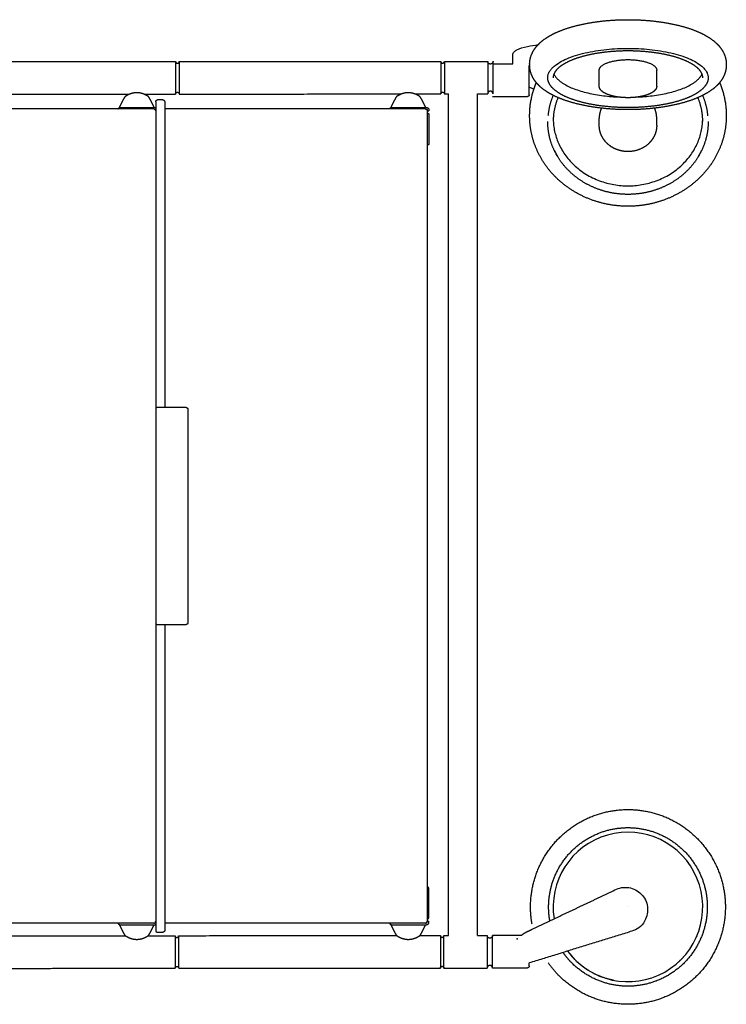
# Model space of a CAD drawing. Header units: millimetres. Extents: x 106 to 255, y -93 to -37.
# Tile 2 of 3: x 145 to 184, y -93 to -39. Entities that reach past the tile are written whole.
import ezdxf

# ---------------------------------------------------------------- set-up
doc = ezdxf.new("R2010")
doc.units = ezdxf.units.MM
doc.header["$MEASUREMENT"] = 0
doc.layers.add('Crea2D$visibili$linee', color=7, linetype='Continuous', true_color=0x000000)
doc.layers.add('Default', color=7, linetype='Continuous', true_color=0x000000)

msp = doc.modelspace()

# ---------------------------------------------------------------- linework, layer by layer
at = {"layer": 'Crea2D$visibili$linee'}
for points, weights, degree, knots in [([(173.353, -41.334), (173.353, -41.097), (173.414, -40.873), (173.62, -40.475), (173.76, -40.303), (173.922, -40.153), (173.945, -40.132), (173.967, -40.112), (173.991, -40.092), (174.143, -39.962), (174.317, -39.844), (174.721, -39.62), (174.958, -39.514), (175.216, -39.419), (175.725, -39.233), (176.314, -39.093), (176.954, -39), (177.561, -38.914), (178.172, -38.871), (178.785, -38.872), (179.398, -38.871), (180.009, -38.914), (180.616, -39), (181.256, -39.093), (181.845, -39.233), (182.354, -39.419), (182.612, -39.514), (182.849, -39.62), (183.253, -39.844), (183.427, -39.962), (183.58, -40.092), (183.603, -40.112), (183.625, -40.132), (183.648, -40.153), (183.81, -40.303), (183.95, -40.475), (184.157, -40.873), (184.218, -41.097), (184.218, -41.334)], [1, 1, 1, 1, 1, 1, 0.999881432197, 0.999881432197, 1, 1, 1, 1, 1, 1, 1, 1, 1, 0.998309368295, 0.998309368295, 1, 0.998309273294, 0.998309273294, 1, 1, 1, 1, 1, 1, 1, 1, 1, 0.999881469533, 0.999881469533, 1, 1, 1, 1, 1, 1], 3, [0.000003, 0.000003, 0.000003, 0.000003, 1.079237, 1.079237, 2.103664, 2.103664, 2.103664, 2.19493, 2.19493, 2.19493, 3.120367, 3.120367, 4.164492, 4.164492, 4.164492, 6.222178, 6.222178, 6.222178, 8.059271, 8.059271, 8.059271, 9.896372, 9.896372, 9.896372, 11.954049, 11.954049, 11.954049, 12.998183, 12.998183, 13.92366, 13.92366, 13.92366, 14.014906, 14.014906, 14.014906, 15.039297, 15.039297, 16.118564, 16.118564, 16.118564, 16.118564]), ([(174.353, -42.079), (174.353, -40.458), (178.785, -40.458), (183.217, -40.458), (183.217, -42.079)], [1, 0.707106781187, 1, 0.707106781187, 1], 2, [-20.651151, -20.651151, -20.651151, -13.767434, -13.767434, -6.883717, -6.883717, -6.883717]), ([(182.918, -42.079), (182.918, -41.903), (182.827, -41.725), (182.64, -41.553), (182.437, -41.365), (182.123, -41.19), (181.725, -41.044), (181.327, -40.898), (180.844, -40.782), (180.317, -40.706), (179.81, -40.634), (179.298, -40.599), (178.785, -40.599), (178.272, -40.599), (177.76, -40.634), (177.253, -40.706), (176.726, -40.782), (176.243, -40.898), (175.845, -41.044), (175.447, -41.19), (175.133, -41.365), (174.93, -41.553), (174.743, -41.725), (174.653, -41.903), (174.653, -42.079)], [1, 1, 1, 1, 1, 1, 1, 1, 1, 1, 0.998317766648, 0.998317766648, 1, 0.99831767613, 0.99831767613, 1, 1, 1, 1, 1, 1, 1, 1, 1, 1], 3, [0.000004, 0.000004, 0.000004, 0.000004, 1.569079, 1.569079, 1.569079, 3.277499, 3.277499, 3.277499, 4.98902, 4.98902, 4.98902, 6.526437, 6.526437, 6.526437, 8.06386, 8.06386, 8.06386, 9.775373, 9.775373, 9.775373, 11.483806, 11.483806, 11.483806, 13.05288, 13.05288, 13.05288, 13.05288]), ([(153.795, -41.183), (153.795, -41.183), (153.795, -41.189), (153.795, -41.199), (153.795, -41.21), (153.795, -41.226), (153.795, -41.247), (153.795, -41.255), (153.795, -41.264), (153.795, -41.273), (153.795, -41.295), (153.795, -41.321), (153.795, -41.35), (153.795, -41.379), (153.795, -41.411), (153.795, -41.447), (153.795, -41.489), (153.795, -41.536), (153.795, -41.585), (153.795, -41.635), (153.795, -41.688), (153.795, -41.752), (153.795, -41.857), (153.795, -41.97), (153.795, -42.083), (153.794, -42.197), (153.794, -42.31), (153.794, -42.423), (153.794, -42.479), (153.794, -42.531), (153.794, -42.581), (153.794, -42.631), (153.794, -42.677), (153.794, -42.72), (153.794, -42.762), (153.794, -42.8), (153.794, -42.833), (153.794, -42.866), (153.794, -42.894), (153.794, -42.92), (153.794, -42.962), (153.794, -42.983), (153.794, -42.983)], [1, 1, 1, 1, 1, 1, 1, 1, 1, 1, 0.990662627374, 0.983676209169, 0.979040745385, 0.974470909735, 0.97218593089, 0.972185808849, 0.972185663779, 0.975414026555, 0.981870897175, 0.988458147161, 0.998405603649, 1.01171326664, 1.01171326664, 1.01171326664, 1.01171326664, 1.01171326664, 1.01171326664, 1.01171326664, 0.998405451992, 0.988457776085, 0.981870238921, 0.975412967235, 0.972184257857, 0.972184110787, 0.972183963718, 0.975412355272, 0.981869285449, 0.98845652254, 0.998403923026, 1.01171148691, 1.01171148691, 1.01171148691, 1.01171148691], 3, [0, 0, 0, 0, 0.169883, 0.169883, 0.169883, 0.339776, 0.339776, 0.339776, 0.405774, 0.405774, 0.405774, 0.556763, 0.556763, 0.556763, 0.707729, 0.707729, 0.707729, 0.887095, 0.887095, 0.887095, 1.075915, 1.075915, 1.075915, 1.417185, 1.417185, 1.417185, 1.76789, 1.76789, 1.76789, 1.947266, 1.947266, 1.947266, 2.126633, 2.126633, 2.126633, 2.306, 2.306, 2.306, 2.494819, 2.494819, 2.494819, 2.836089, 2.836089, 2.836089, 2.836089]), ([(153.795, -41.192), (153.802, -41.283), (153.893, -41.283), (153.983, -41.282), (153.99, -41.192)], [1, 0.736628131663, 1, 0.737639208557, 1], 2, [0, 0, 0, 0.1462553, 0.1462553, 0.2926171, 0.2926171, 0.2926171]), ([(168.448, -41.184), (168.454, -41.274), (168.545, -41.275), (168.635, -41.274), (168.642, -41.184)], [1, 0.736628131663, 1, 0.737639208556, 1], 2, [0, 0, 0, 0.1462553, 0.1462553, 0.2926171, 0.2926171, 0.2926171]), ([(171.329, -42.973), (171.329, -42.974), (171.329, -42.074), (171.33, -41.174), (171.33, -41.174)], [0.982266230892, 0.707106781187, 1, 0.707106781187, 1], 2, [-2.871612, -2.871612, -2.871612, -1.435806, -1.435806, 0, 0, 0]), ([(178.785, -43.843), (178.172, -43.844), (177.561, -43.801), (176.954, -43.715), (176.314, -43.622), (175.725, -43.482), (175.216, -43.296), (174.958, -43.201), (174.721, -43.095), (174.317, -42.87), (174.143, -42.753), (173.991, -42.623), (173.967, -42.603), (173.945, -42.583), (173.922, -42.562), (173.76, -42.412), (173.62, -42.24), (173.414, -41.842), (173.353, -41.617), (173.353, -41.381)], [1, 0.998305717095, 0.998305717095, 1, 1, 1, 1, 1, 1, 1, 1, 1, 0.999881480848, 0.999881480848, 1, 1, 1, 1, 1, 1], 3, [0, 0, 0, 0, 1.837104, 1.837104, 1.837104, 3.894745, 3.894745, 3.894745, 4.938883, 4.938883, 5.864368, 5.864368, 5.864368, 5.955618, 5.955618, 5.955618, 6.980043, 6.980043, 8.059263, 8.059263, 8.059263, 8.059263]), ([(184.218, -41.381), (184.218, -41.617), (184.157, -41.842), (183.95, -42.24), (183.81, -42.412), (183.648, -42.562), (183.625, -42.583), (183.603, -42.603), (183.58, -42.623), (183.427, -42.753), (183.253, -42.87), (182.849, -43.095), (182.612, -43.201), (182.354, -43.296), (181.845, -43.482), (181.256, -43.622), (180.616, -43.715), (180.009, -43.801), (179.398, -43.844), (178.785, -43.843)], [1, 1, 1, 1, 1, 1, 0.999881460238, 0.999881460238, 1, 1, 1, 1, 1, 1, 1, 1, 1, 0.998305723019, 0.998305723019, 1], 3, [0, 0, 0, 0, 1.079246, 1.079246, 2.103642, 2.103642, 2.103642, 2.194898, 2.194898, 2.194898, 3.120376, 3.120376, 4.164515, 4.164515, 4.164515, 6.222156, 6.222156, 6.222156, 8.05926, 8.05926, 8.05926, 8.05926]), ([(178.785, -43.731), (178.243, -43.732), (177.702, -43.694), (177.165, -43.618), (176.607, -43.537), (176.095, -43.415), (175.669, -43.259), (175.242, -43.103), (174.903, -42.915), (174.676, -42.705), (174.467, -42.512), (174.353, -42.297), (174.353, -42.079)], [1, 0.998312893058, 0.998312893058, 1, 1, 1, 1, 1, 1, 1, 1, 1, 1], 3, [0, 0, 0, 0, 1.625664, 1.625664, 1.625664, 3.436725, 3.436725, 3.436725, 5.251025, 5.251025, 5.251025, 6.930672, 6.930672, 6.930672, 6.930672]), ([(183.218, -42.079), (183.218, -42.297), (183.103, -42.512), (182.894, -42.705), (182.667, -42.915), (182.328, -43.103), (181.901, -43.259), (181.475, -43.415), (180.963, -43.537), (180.405, -43.618), (179.868, -43.694), (179.327, -43.732), (178.785, -43.731)], [1, 1, 1, 1, 1, 1, 1, 1, 1, 1, 0.998312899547, 0.998312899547, 1], 3, [0, 0, 0, 0, 1.679646, 1.679646, 1.679646, 3.493947, 3.493947, 3.493947, 5.305007, 5.305007, 5.305007, 6.930671, 6.930671, 6.930671, 6.930671]), ([(151.019, -43.11), (151.024, -43.102), (151.031, -43.094), (151.038, -43.088), (151.042, -43.084), (151.047, -43.081), (151.051, -43.078), (151.064, -43.069), (151.077, -43.061), (151.091, -43.053), (151.11, -43.042), (151.129, -43.031), (151.148, -43.021), (151.173, -43.008), (151.198, -42.996), (151.224, -42.984), (151.287, -42.957), (151.353, -42.935), (151.42, -42.919), (151.494, -42.901), (151.57, -42.892), (151.647, -42.891), (151.724, -42.892), (151.8, -42.901), (151.874, -42.919), (151.942, -42.935), (152.007, -42.957), (152.07, -42.984), (152.096, -42.996), (152.121, -43.008), (152.146, -43.021), (152.165, -43.031), (152.184, -43.042), (152.203, -43.053), (152.217, -43.061), (152.23, -43.069), (152.242, -43.078), (152.247, -43.081), (152.252, -43.085), (152.257, -43.089), (152.264, -43.095), (152.27, -43.102), (152.276, -43.11)], [1, 0.991217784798, 0.991217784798, 1, 1, 1, 1, 0.999374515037, 0.999374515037, 1, 0.999753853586, 0.999753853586, 1, 0.999596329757, 0.999596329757, 1, 0.997355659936, 0.997355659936, 1, 0.995566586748, 0.995566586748, 1, 0.995569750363, 0.995569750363, 1, 0.997337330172, 0.997337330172, 1, 0.99959003, 0.99959003, 1, 0.999761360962, 0.999761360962, 1, 0.999496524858, 0.999496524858, 1, 1, 1, 1, 0.991402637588, 0.991402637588, 1], 3, [0, 0, 0, 0, 0.029085, 0.029085, 0.029085, 0.078246, 0.078246, 0.078246, 0.125053, 0.125053, 0.125053, 0.190786, 0.190786, 0.190786, 0.275044, 0.275044, 0.275044, 0.481577, 0.481577, 0.481577, 0.71106, 0.71106, 0.71106, 0.940641, 0.940641, 0.940641, 1.147223, 1.147223, 1.147223, 1.231414, 1.231414, 1.231414, 1.297013, 1.297013, 1.297013, 1.343305, 1.343305, 1.343305, 1.398135, 1.398135, 1.398135, 1.426225, 1.426225, 1.426225, 1.426225]), ([(153.794, -42.974), (153.801, -42.884), (153.892, -42.883), (153.982, -42.884), (153.989, -42.974)], [1, 0.737744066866, 1, 0.736730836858, 1], 2, [0, 0, 0, 0.1463297, 0.1463297, 0.2925536, 0.2925536, 0.2925536]), ([(166.019, -43.11), (166.024, -43.102), (166.031, -43.094), (166.038, -43.088), (166.042, -43.084), (166.047, -43.081), (166.051, -43.078), (166.064, -43.069), (166.077, -43.061), (166.091, -43.053), (166.11, -43.042), (166.129, -43.031), (166.148, -43.021), (166.173, -43.008), (166.198, -42.996), (166.224, -42.984), (166.287, -42.957), (166.353, -42.935), (166.42, -42.919), (166.494, -42.901), (166.57, -42.892), (166.647, -42.891), (166.724, -42.892), (166.8, -42.901), (166.874, -42.919), (166.942, -42.935), (167.007, -42.957), (167.07, -42.984), (167.096, -42.996), (167.121, -43.008), (167.146, -43.021), (167.165, -43.031), (167.184, -43.042), (167.203, -43.053), (167.217, -43.061), (167.23, -43.069), (167.242, -43.078), (167.247, -43.081), (167.252, -43.085), (167.257, -43.089), (167.264, -43.095), (167.27, -43.102), (167.276, -43.11)], [1, 0.991217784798, 0.991217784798, 1, 1, 1, 1, 0.999374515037, 0.999374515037, 1, 0.999753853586, 0.999753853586, 1, 0.999596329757, 0.999596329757, 1, 0.997355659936, 0.997355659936, 1, 0.995566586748, 0.995566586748, 1, 0.995569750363, 0.995569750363, 1, 0.997337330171, 0.997337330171, 1, 0.99959003, 0.99959003, 1, 0.999761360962, 0.999761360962, 1, 0.999496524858, 0.999496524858, 1, 1, 1, 1, 0.991402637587, 0.991402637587, 1], 3, [0, 0, 0, 0, 0.029085, 0.029085, 0.029085, 0.078246, 0.078246, 0.078246, 0.125053, 0.125053, 0.125053, 0.190786, 0.190786, 0.190786, 0.275044, 0.275044, 0.275044, 0.481577, 0.481577, 0.481577, 0.71106, 0.71106, 0.71106, 0.940641, 0.940641, 0.940641, 1.147223, 1.147223, 1.147223, 1.231414, 1.231414, 1.231414, 1.297013, 1.297013, 1.297013, 1.343305, 1.343305, 1.343305, 1.398135, 1.398135, 1.398135, 1.426225, 1.426225, 1.426225, 1.426225]), ([(168.447, -42.966), (168.454, -42.876), (168.544, -42.875), (168.634, -42.876), (168.641, -42.966)], [1, 0.737744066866, 1, 0.736730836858, 1], 2, [0, 0, 0, 0.1463297, 0.1463297, 0.2925536, 0.2925536, 0.2925536]), ([(171.182, -42.824), (171.121, -42.824), (171.079, -42.868), (171.042, -42.906), (171.037, -42.959)], [1, 0.921512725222, 1, 0.943609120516, 1], 2, [0, 0, 0, 0.1156231, 0.1156231, 0.2180016, 0.2180016, 0.2180016]), ([(171.328, -42.959), (171.323, -42.906), (171.286, -42.868), (171.243, -42.824), (171.182, -42.824)], [1, 0.943426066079, 1, 0.921275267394, 1], 2, [0, 0, 0, 0.1022966, 0.1022966, 0.2178368, 0.2178368, 0.2178368]), ([(180.373, -42.54), (180.373, -42.594), (180.358, -42.646), (180.307, -42.741), (180.27, -42.784), (180.219, -42.83), (180.173, -42.868), (180.123, -42.902), (180.07, -42.93), (180.006, -42.964), (179.94, -42.994), (179.872, -43.018), (179.794, -43.046), (179.715, -43.07), (179.635, -43.089), (179.548, -43.111), (179.459, -43.128), (179.369, -43.141), (179.176, -43.17), (178.981, -43.184), (178.785, -43.184), (178.589, -43.184), (178.394, -43.17), (178.2, -43.141), (178.029, -43.117), (177.861, -43.076), (177.698, -43.018), (177.552, -42.965), (177.431, -42.9), (177.344, -42.823), (177.3, -42.784), (177.263, -42.741), (177.212, -42.646), (177.197, -42.594), (177.197, -42.54)], [1, 1, 1, 1, 1, 1, 0.996453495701, 0.996453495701, 1, 0.998145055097, 0.998145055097, 1, 0.998981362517, 0.998981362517, 1, 0.999340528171, 0.999340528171, 1, 0.998147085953, 0.998147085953, 1, 0.998170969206, 0.998170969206, 1, 0.996784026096, 0.996784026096, 1, 1, 1, 1, 1, 1, 1, 1, 1], 3, [0.000085, 0.000085, 0.000085, 0.000085, 0.316897, 0.316897, 0.642899, 0.642899, 0.642899, 0.822143, 0.822143, 0.822143, 1.03993, 1.03993, 1.03993, 1.286578, 1.286578, 1.286578, 1.557722, 1.557722, 1.557722, 2.144248, 2.144248, 2.144248, 2.731139, 2.731139, 2.731139, 3.2486, 3.2486, 3.2486, 3.859746, 3.859746, 3.859746, 4.168389, 4.168389, 4.485234, 4.485234, 4.485234, 4.485234]), ([(150.733, -43.647), (150.757, -43.6), (150.78, -43.552), (150.804, -43.505), (150.828, -43.458), (150.851, -43.411), (150.876, -43.364), (150.919, -43.277), (150.967, -43.192), (151.019, -43.11)], [1, 1, 1, 1, 1, 1, 1, 0.999268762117, 0.999268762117, 1], 3, [0, 0, 0, 0, 0.1583393, 0.1583393, 0.1583393, 0.3169654, 0.3169654, 0.3169654, 0.60885, 0.60885, 0.60885, 0.60885]), ([(152.275, -43.11), (152.327, -43.192), (152.375, -43.277), (152.419, -43.364), (152.443, -43.411), (152.466, -43.458), (152.49, -43.505), (152.514, -43.552), (152.537, -43.6), (152.562, -43.647)], [1, 0.999268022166, 0.999268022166, 1, 1, 1, 1, 1, 1, 1], 3, [0, 0, 0, 0, 0.2918942, 0.2918942, 0.2918942, 0.4505267, 0.4505267, 0.4505267, 0.6088698, 0.6088698, 0.6088698, 0.6088698]), ([(165.733, -43.647), (165.757, -43.6), (165.78, -43.552), (165.804, -43.505), (165.828, -43.458), (165.851, -43.411), (165.876, -43.364), (165.919, -43.277), (165.967, -43.192), (166.019, -43.11)], [1, 1, 1, 1, 1, 1, 1, 0.999268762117, 0.999268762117, 1], 3, [0, 0, 0, 0, 0.1583393, 0.1583393, 0.1583393, 0.3169654, 0.3169654, 0.3169654, 0.60885, 0.60885, 0.60885, 0.60885]), ([(167.275, -43.11), (167.327, -43.192), (167.375, -43.277), (167.419, -43.364), (167.443, -43.411), (167.466, -43.458), (167.49, -43.505), (167.514, -43.552), (167.537, -43.6), (167.562, -43.647)], [1, 0.999268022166, 0.999268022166, 1, 1, 1, 1, 1, 1, 1], 3, [0, 0, 0, 0, 0.2918942, 0.2918942, 0.2918942, 0.4505267, 0.4505267, 0.4505267, 0.6088698, 0.6088698, 0.6088698, 0.6088698]), ([(173.333, -43.017), (173.333, -43.058), (173.304, -43.087), (173.274, -43.117), (173.233, -43.117)], [1, 0.923831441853, 1, 0.92371947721, 1], 2, [0, 0, 0, 0.0786302, 0.0786302, 0.1572339, 0.1572339, 0.1572339]), ([(150.721, -43.721), (150.719, -43.709), (150.719, -43.697), (150.72, -43.67), (150.733, -43.647)], [1, 0.994608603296, 1, 0.975976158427, 1], 2, [0, 0, 0, 0.0241925, 0.0241925, 0.07688292, 0.07688292, 0.07688292]), ([(152.562, -43.647), (152.57, -43.662), (152.575, -43.679), (152.575, -43.704), (152.575, -43.71), (152.575, -43.715), (152.574, -43.72)], [1, 0.98397558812, 0.98397558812, 1, 1, 1, 1], 3, [0, 0, 0, 0, 0.05995652, 0.05995652, 0.05995652, 0.0754774, 0.0754774, 0.0754774, 0.0754774]), ([(165.721, -43.721), (165.719, -43.709), (165.719, -43.697), (165.72, -43.67), (165.733, -43.647)], [1, 0.994608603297, 1, 0.975976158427, 1], 2, [0, 0, 0, 0.0241925, 0.0241925, 0.07688292, 0.07688292, 0.07688292]), ([(167.562, -43.647), (167.57, -43.662), (167.575, -43.679), (167.575, -43.704), (167.575, -43.71), (167.575, -43.715), (167.574, -43.72)], [1, 0.98397558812, 0.98397558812, 1, 1, 1, 1], 3, [0, 0, 0, 0, 0.05995652, 0.05995652, 0.05995652, 0.0754774, 0.0754774, 0.0754774, 0.0754774]), ([(184.218, -44.188), (184.217, -44.832), (184.084, -45.461), (183.826, -46.051), (183.548, -46.687), (183.128, -47.268), (182.6, -47.746), (182.075, -48.222), (181.445, -48.596), (180.762, -48.842), (180.126, -49.069), (179.46, -49.184), (178.785, -49.184), (178.11, -49.184), (177.444, -49.069), (176.808, -48.842), (176.125, -48.596), (175.495, -48.222), (174.97, -47.746), (174.443, -47.268), (174.022, -46.687), (173.744, -46.051), (173.486, -45.461), (173.353, -44.832), (173.353, -44.188)], [1, 0.98596671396, 0.98596671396, 1, 1, 1, 1, 1, 1, 1, 0.99020437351, 0.99020437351, 1, 0.99020495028, 0.99020495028, 1, 1, 1, 1, 1, 1, 1, 0.98596738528, 0.98596738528, 1], 3, [0, 0, 0, 0, 1.917148, 1.917148, 1.917148, 4.144756, 4.144756, 4.144756, 6.359013, 6.359013, 6.359013, 8.375318, 8.375318, 8.375318, 10.391617, 10.391617, 10.391617, 12.605884, 12.605884, 12.605884, 14.833476, 14.833476, 14.833476, 16.750626, 16.750626, 16.750626, 16.750626]), ([(183.218, -44.504), (183.217, -45.017), (183.111, -45.518), (182.906, -45.987), (182.683, -46.497), (182.345, -46.964), (181.918, -47.351), (181.491, -47.738), (180.976, -48.045), (180.415, -48.246), (179.891, -48.433), (179.342, -48.528), (178.785, -48.528), (178.228, -48.528), (177.679, -48.433), (177.155, -48.246), (176.594, -48.045), (176.079, -47.738), (175.652, -47.351), (175.226, -46.964), (174.887, -46.497), (174.664, -45.987), (174.459, -45.518), (174.353, -45.017), (174.353, -44.504)], [1, 0.985961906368, 0.985961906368, 1, 1, 1, 1, 1, 1, 1, 0.990211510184, 0.990211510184, 1, 0.990212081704, 0.990212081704, 1, 1, 1, 1, 1, 1, 1, 0.985962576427, 0.985962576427, 1], 3, [0, 0, 0, 0, 1.525937, 1.525937, 1.525937, 3.348282, 3.348282, 3.348282, 5.169862, 5.169862, 5.169862, 6.832287, 6.832287, 6.832287, 8.494707, 8.494707, 8.494707, 10.316296, 10.316296, 10.316296, 12.138628, 12.138628, 12.138628, 13.664567, 13.664567, 13.664567, 13.664567]), ([(174.654, -44.405), (174.758, -48.055), (178.785, -48.055), (182.812, -48.055), (182.916, -44.405)], [0.989550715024, 0.712428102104, 1, 0.712425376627, 0.989555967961], 2, [-20.760798, -20.760798, -20.760798, -13.924862, -13.924862, -7.08886, -7.08886, -7.08886]), ([(178.785, -46.162), (178.473, -46.163), (178.18, -46.053), (177.893, -45.946), (177.666, -45.741), (177.444, -45.542), (177.319, -45.271), (177.198, -45.005), (177.197, -44.713)], [1, 0.984004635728, 1, 0.982417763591, 1, 0.979607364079, 1, 0.977204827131, 1], 2, [0, 0, 0, 0.617678, 0.617678, 1.223201, 1.223201, 1.811278, 1.811278, 2.386819, 2.386819, 2.386819]), ([(180.373, -44.713), (180.373, -44.907), (180.331, -45.095), (180.251, -45.271), (180.168, -45.45), (180.051, -45.609), (179.905, -45.742), (179.61, -46.008), (179.2, -46.165), (178.785, -46.162)], [1, 0.984824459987, 0.984824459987, 1, 0.986340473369, 0.986340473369, 1, 1, 1, 1], 3, [0, 0, 0, 0, 0.575271, 0.575271, 0.575271, 1.163626, 1.163626, 1.163626, 2.436704, 2.436704, 2.436704, 2.436704]), ([(174.47, -88.681), (174.402, -88.3), (174.402, -87.913), (174.402, -87.077), (174.709, -86.3), (175.044, -85.456), (175.685, -84.814), (176.328, -84.173), (177.171, -83.838), (177.948, -83.531), (178.784, -83.53), (179.62, -83.531), (180.398, -83.838), (181.241, -84.173), (181.883, -84.814), (182.525, -85.456), (182.859, -86.3), (183.166, -87.077), (183.167, -87.913), (183.166, -88.749), (182.859, -89.526), (182.525, -90.37), (181.883, -91.012), (181.241, -91.653), (180.398, -91.988), (179.62, -92.295), (178.784, -92.295)], [1, 0.996125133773, 1, 0.9823930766, 1, 0.979374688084, 1, 0.979375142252, 1, 0.982392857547, 1, 0.982391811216, 1, 0.979374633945, 1, 0.979375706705, 1, 0.98239225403, 1, 0.982391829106, 1, 0.979374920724, 1, 0.979379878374, 1, 0.982354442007, 1], 2, [0, 0, 0, 0.772276, 0.772276, 2.42426, 2.42426, 4.21418, 4.21418, 6.004143, 6.004143, 7.656109, 7.656109, 9.30808, 9.30808, 11.098035, 11.098035, 12.887968, 12.887968, 14.53995, 14.53995, 16.191915, 16.191915, 17.981868, 17.981868, 19.771797, 19.771797, 21.423777, 21.423777, 21.423777]), ([(150.733, -88.969), (150.72, -88.945), (150.719, -88.918), (150.719, -88.906), (150.721, -88.894)], [1, 0.975976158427, 1, 0.994608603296, 1], 2, [0, 0, 0, 0.05269041, 0.05269041, 0.07688292, 0.07688292, 0.07688292]), ([(151.019, -89.505), (150.967, -89.423), (150.919, -89.338), (150.876, -89.251), (150.851, -89.204), (150.828, -89.157), (150.804, -89.11), (150.78, -89.063), (150.757, -89.016), (150.733, -88.969)], [1, 0.999268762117, 0.999268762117, 1, 1, 1, 1, 1, 1, 1], 3, [0, 0, 0, 0, 0.2918846, 0.2918846, 0.2918846, 0.4505107, 0.4505107, 0.4505107, 0.60885, 0.60885, 0.60885, 0.60885]), ([(152.562, -88.969), (152.537, -89.016), (152.514, -89.063), (152.49, -89.11), (152.466, -89.157), (152.443, -89.204), (152.419, -89.251), (152.375, -89.338), (152.327, -89.423), (152.275, -89.505)], [1, 1, 1, 1, 1, 1, 1, 0.999268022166, 0.999268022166, 1], 3, [0, 0, 0, 0, 0.1583431, 0.1583431, 0.1583431, 0.3169756, 0.3169756, 0.3169756, 0.6088698, 0.6088698, 0.6088698, 0.6088698]), ([(152.574, -88.895), (152.575, -88.901), (152.575, -88.907), (152.575, -88.918), (152.575, -88.936), (152.57, -88.953), (152.562, -88.969)], [1, 1, 1, 1, 0.983975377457, 0.983975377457, 1], 3, [0.14318967, 0.14318967, 0.14318967, 0.14318967, 0.16597752, 0.16597752, 0.16597752, 0.21868023, 0.21868023, 0.21868023, 0.21868023]), ([(165.733, -88.969), (165.72, -88.945), (165.719, -88.918), (165.719, -88.906), (165.721, -88.894)], [1, 0.975976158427, 1, 0.994608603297, 1], 2, [0, 0, 0, 0.05269041, 0.05269041, 0.07688292, 0.07688292, 0.07688292]), ([(166.013, -89.496), (165.963, -89.416), (165.918, -89.335), (165.876, -89.251), (165.851, -89.204), (165.828, -89.157), (165.804, -89.11), (165.78, -89.063), (165.757, -89.016), (165.733, -88.969)], [1, 0.999374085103, 0.999374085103, 1, 1, 1, 1, 1, 1, 1], 3, [0, 0, 0, 0, 0.2803682, 0.2803682, 0.2803682, 0.4389944, 0.4389944, 0.4389944, 0.5973337, 0.5973337, 0.5973337, 0.5973337]), ([(167.562, -88.969), (167.537, -89.016), (167.514, -89.063), (167.49, -89.11), (167.466, -89.157), (167.443, -89.204), (167.419, -89.251), (167.377, -89.334), (167.331, -89.416), (167.282, -89.495)], [1, 1, 1, 1, 1, 1, 1, 0.999380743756, 0.999380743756, 1], 3, [0, 0, 0, 0, 0.1583431, 0.1583431, 0.1583431, 0.3169756, 0.3169756, 0.3169756, 0.5964861, 0.5964861, 0.5964861, 0.5964861]), ([(167.574, -88.895), (167.575, -88.901), (167.575, -88.907), (167.575, -88.918), (167.575, -88.936), (167.57, -88.953), (167.562, -88.969)], [1, 1, 1, 1, 0.983975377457, 0.983975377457, 1], 3, [0.14318967, 0.14318967, 0.14318967, 0.14318967, 0.16597752, 0.16597752, 0.16597752, 0.21868023, 0.21868023, 0.21868023, 0.21868023]), ([(172.9, -89.477), (173.041, -89.362), (173.205, -89.284), (173.352, -89.214), (173.494, -89.146)], [1, 0.992993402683, 1, 1.01387860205, 1.02715344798], 2, [0, 0, 0, 0.3621404, 0.3621404, 0.6048694, 0.6048694, 0.6048694]), ([(152.276, -89.506), (152.27, -89.513), (152.264, -89.52), (152.257, -89.526), (152.252, -89.531), (152.247, -89.535), (152.242, -89.538), (152.23, -89.546), (152.217, -89.555), (152.203, -89.562), (152.184, -89.574), (152.165, -89.584), (152.146, -89.594), (152.121, -89.607), (152.096, -89.62), (152.07, -89.631), (152.007, -89.659), (151.942, -89.681), (151.874, -89.697), (151.8, -89.714), (151.724, -89.724), (151.647, -89.724), (151.57, -89.724), (151.494, -89.714), (151.42, -89.696), (151.353, -89.68), (151.287, -89.659), (151.224, -89.631), (151.198, -89.62), (151.173, -89.607), (151.148, -89.594), (151.129, -89.584), (151.11, -89.574), (151.091, -89.562), (151.077, -89.555), (151.064, -89.546), (151.051, -89.537), (151.047, -89.534), (151.042, -89.531), (151.038, -89.527), (151.031, -89.521), (151.024, -89.514), (151.019, -89.505)], [1, 0.991402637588, 0.991402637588, 1, 1, 1, 1, 0.999496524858, 0.999496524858, 1, 0.999761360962, 0.999761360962, 1, 0.99959003, 0.99959003, 1, 0.997337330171, 0.997337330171, 1, 0.995569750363, 0.995569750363, 1, 0.995566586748, 0.995566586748, 1, 0.997355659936, 0.997355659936, 1, 0.999596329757, 0.999596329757, 1, 0.999753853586, 0.999753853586, 1, 0.999374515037, 0.999374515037, 1, 1, 1, 1, 0.991217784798, 0.991217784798, 1], 3, [0, 0, 0, 0, 0.02809, 0.02809, 0.02809, 0.08292, 0.08292, 0.08292, 0.129212, 0.129212, 0.129212, 0.194811, 0.194811, 0.194811, 0.279002, 0.279002, 0.279002, 0.485584, 0.485584, 0.485584, 0.715165, 0.715165, 0.715165, 0.944648, 0.944648, 0.944648, 1.151182, 1.151182, 1.151182, 1.235439, 1.235439, 1.235439, 1.301173, 1.301173, 1.301173, 1.347979, 1.347979, 1.347979, 1.39714, 1.39714, 1.39714, 1.426225, 1.426225, 1.426225, 1.426225]), ([(153.768, -89.503), (153.768, -89.503), (153.768, -89.524), (153.768, -89.569), (153.768, -89.592), (153.768, -89.62), (153.768, -89.653), (153.768, -89.686), (153.768, -89.724), (153.768, -89.766), (153.768, -89.809), (153.768, -89.855), (153.768, -89.905), (153.768, -89.955), (153.768, -90.007), (153.768, -90.071), (153.768, -90.176), (153.768, -90.29), (153.768, -90.403), (153.768, -90.516), (153.768, -90.629), (153.768, -90.743), (153.768, -90.798), (153.768, -90.851), (153.768, -90.901), (153.768, -90.95), (153.768, -90.997), (153.768, -91.039), (153.768, -91.075), (153.768, -91.107), (153.768, -91.136), (153.768, -91.165), (153.768, -91.191), (153.767, -91.213), (153.767, -91.222), (153.767, -91.231), (153.767, -91.239), (153.767, -91.26), (153.767, -91.276), (153.767, -91.287), (153.767, -91.297), (153.767, -91.303), (153.767, -91.303)], [1.01171116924, 1.01171116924, 1.01171116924, 1.01171116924, 0.99840338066, 0.988455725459, 0.981868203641, 0.975410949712, 0.972182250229, 0.972182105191, 0.972181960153, 0.975410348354, 0.981867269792, 0.988454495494, 0.998401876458, 1.01170941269, 1.01170941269, 1.01170941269, 1.01170941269, 1.01170941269, 1.01170941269, 1.01170941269, 0.998401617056, 0.98845396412, 0.981866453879, 0.975409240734, 0.972180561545, 0.972180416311, 0.972180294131, 0.974465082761, 0.9790347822, 0.983670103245, 0.990656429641, 0.999993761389, 0.999993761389, 0.999993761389, 0.999993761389, 0.999993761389, 0.999993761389, 0.999993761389, 0.999995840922, 0.999997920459, 1], 3, [2.837868, 2.837868, 2.837868, 2.837868, 3.188573, 3.188573, 3.188573, 3.367949, 3.367949, 3.367949, 3.547316, 3.547316, 3.547316, 3.726683, 3.726683, 3.726683, 3.915502, 3.915502, 3.915502, 4.256772, 4.256772, 4.256772, 4.607478, 4.607478, 4.607478, 4.786854, 4.786854, 4.786854, 4.96622, 4.96622, 4.96622, 5.117188, 5.117188, 5.117188, 5.26818, 5.26818, 5.26818, 5.334178, 5.334178, 5.334178, 5.504071, 5.504071, 5.504071, 5.673957, 5.673957, 5.673957, 5.673957]), ([(167.276, -89.506), (167.27, -89.513), (167.264, -89.52), (167.257, -89.526), (167.252, -89.531), (167.247, -89.535), (167.242, -89.538), (167.23, -89.546), (167.217, -89.555), (167.203, -89.562), (167.184, -89.574), (167.165, -89.584), (167.146, -89.594), (167.121, -89.607), (167.096, -89.62), (167.07, -89.631), (167.007, -89.659), (166.942, -89.681), (166.874, -89.697), (166.8, -89.714), (166.724, -89.724), (166.647, -89.724), (166.57, -89.724), (166.494, -89.714), (166.42, -89.696), (166.353, -89.68), (166.287, -89.659), (166.224, -89.631), (166.198, -89.62), (166.173, -89.607), (166.148, -89.594), (166.129, -89.584), (166.11, -89.574), (166.091, -89.562), (166.077, -89.555), (166.064, -89.546), (166.051, -89.537), (166.047, -89.534), (166.042, -89.531), (166.038, -89.527), (166.031, -89.521), (166.024, -89.514), (166.019, -89.505)], [1, 0.991402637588, 0.991402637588, 1, 1, 1, 1, 0.999496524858, 0.999496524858, 1, 0.999761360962, 0.999761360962, 1, 0.99959003, 0.99959003, 1, 0.997337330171, 0.997337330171, 1, 0.995569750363, 0.995569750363, 1, 0.995566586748, 0.995566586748, 1, 0.997355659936, 0.997355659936, 1, 0.999596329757, 0.999596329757, 1, 0.999753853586, 0.999753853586, 1, 0.999374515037, 0.999374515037, 1, 1, 1, 1, 0.991217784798, 0.991217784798, 1], 3, [0, 0, 0, 0, 0.02809, 0.02809, 0.02809, 0.08292, 0.08292, 0.08292, 0.129212, 0.129212, 0.129212, 0.194811, 0.194811, 0.194811, 0.279002, 0.279002, 0.279002, 0.485584, 0.485584, 0.485584, 0.715165, 0.715165, 0.715165, 0.944648, 0.944648, 0.944648, 1.151182, 1.151182, 1.151182, 1.235439, 1.235439, 1.235439, 1.301173, 1.301173, 1.301173, 1.347979, 1.347979, 1.347979, 1.39714, 1.39714, 1.39714, 1.426225, 1.426225, 1.426225, 1.426225]), ([(168.421, -89.495), (168.421, -89.494), (168.42, -90.394), (168.42, -91.294), (168.42, -91.294)], [0.982266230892, 0.707106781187, 1, 0.707106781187, 1], 2, [2.783255, 2.783255, 2.783255, 4.219061, 4.219061, 5.654867, 5.654867, 5.654867]), ([(171.01, -89.494), (171.01, -89.493), (171.01, -90.393), (171.009, -91.293), (171.009, -91.293)], [0.982266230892, 0.707106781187, 1, 0.707106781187, 1], 2, [2.783255, 2.783255, 2.783255, 4.219061, 4.219061, 5.654867, 5.654867, 5.654867]), ([(171.157, -89.643), (171.096, -89.643), (171.053, -89.599), (171.016, -89.561), (171.011, -89.508)], [1, 0.921275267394, 1, 0.943426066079, 1], 2, [0, 0, 0, 0.1155402, 0.1155402, 0.2178368, 0.2178368, 0.2178368]), ([(171.303, -89.508), (171.297, -89.561), (171.26, -89.599), (171.218, -89.643), (171.157, -89.643)], [1, 0.943609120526, 1, 0.921512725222, 1], 2, [0, 0, 0, 0.1023785, 0.1023785, 0.2180016, 0.2180016, 0.2180016]), ([(178.784, -92.295), (177.948, -92.295), (177.171, -91.988), (176.328, -91.653), (175.685, -91.012), (175.417, -90.743), (175.198, -90.431)], [1, 0.982354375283, 1, 0.979379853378, 1, 0.99624768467, 1], 2, [0, 0, 0, 1.651979, 1.651979, 3.441909, 3.441909, 4.200626, 4.200626, 4.200626]), ([(173.331, -91.177), (173.331, -91.218), (173.302, -91.247), (173.273, -91.277), (173.231, -91.277)], [1, 0.923987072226, 1, 0.923983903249, 1], 2, [0, 0, 0, 0.0784851, 0.0784851, 0.1569695, 0.1569695, 0.1569695])]:
    msp.add_rational_spline(points, weights, degree=degree, knots=knots, dxfattribs=at)
for points, degree in [([(173.232, -40.351), (173.43, -40.316), (173.628, -40.282), (173.826, -40.247)], 3), ([(172.423, -41.316), (172.423, -41.066), (172.423, -40.817)], 2), ([(139.338, -41.192), (146.567, -41.188), (153.795, -41.183)], 2), ([(153.99, -41.183), (161.219, -41.179), (168.447, -41.175)], 2), ([(168.643, -41.349), (168.642, -41.394), (168.642, -41.439)], 2), ([(168.643, -41.175), (169.84, -41.174), (171.037, -41.174)], 2), ([(168.643, -41.298), (168.643, -41.323), (168.643, -41.349)], 2), ([(171.037, -41.174), (171.036, -42.073), (171.036, -42.973)], 2), ([(171.302, -41.315), (171.863, -41.315), (172.423, -41.316)], 2), ([(173.353, -41.334), (173.353, -41.357), (173.353, -41.381)], 2), ([(184.217, -41.334), (184.217, -41.357), (184.217, -41.381)], 2), ([(168.642, -41.439), (168.642, -41.591), (168.642, -41.744)], 2), ([(168.642, -41.744), (168.642, -41.764), (168.642, -41.784)], 2), ([(168.642, -41.784), (168.642, -41.785), (168.642, -41.786)], 2), ([(168.642, -41.786), (168.642, -41.805), (168.642, -41.824)], 2), ([(168.642, -41.824), (168.642, -42.075), (168.642, -42.326)], 2), ([(173.332, -41.42), (173.332, -41.417), (173.332, -41.416), (173.332, -41.416)], 3), ([(173.332, -41.65), (173.332, -41.535), (173.332, -41.42)], 2), ([(173.333, -43.017), (173.333, -42.333), (173.332, -41.65)], 2), ([(173.386, -41.683), (173.359, -41.686), (173.332, -41.689)], 2), ([(177.197, -42.54), (177.197, -42.1), (177.197, -41.66)], 2), ([(180.373, -42.54), (180.373, -42.1), (180.373, -41.66)], 2), ([(168.642, -42.326), (168.642, -42.345), (168.642, -42.365)], 2), ([(168.642, -42.365), (168.642, -42.366), (168.642, -42.367)], 2), ([(168.642, -42.367), (168.642, -42.386), (168.642, -42.406)], 2), ([(168.642, -42.406), (168.642, -42.559), (168.642, -42.711)], 2), ([(139.337, -42.992), (145.28, -42.988), (151.223, -42.985)], 2), ([(152.07, -42.984), (152.932, -42.984), (153.794, -42.983)], 2), ([(153.989, -42.983), (160.116, -42.98), (166.243, -42.976)], 2), ([(167.051, -42.976), (167.748, -42.976), (168.446, -42.975)], 2), ([(168.642, -42.711), (168.642, -42.756), (168.642, -42.801)], 2), ([(168.642, -42.801), (168.642, -42.827), (168.642, -42.853)], 2), ([(168.642, -42.853), (168.642, -42.896), (168.642, -42.939)], 2), ([(168.642, -42.939), (168.642, -42.945), (168.642, -42.951)], 2), ([(168.642, -42.951), (168.642, -42.963), (168.642, -42.975)], 2), ([(168.642, -42.975), (168.758, -42.975), (168.875, -42.975)], 2), ([(168.875, -66.306), (168.875, -54.641), (168.875, -42.975)], 2), ([(170.475, -42.974), (170.756, -42.974), (171.036, -42.974)], 2), ([(170.475, -66.306), (170.475, -54.64), (170.475, -42.974)], 2), ([(173.586, -42.716), (173.502, -42.68), (173.417, -42.643), (173.333, -42.607)], 3), ([(152.692, -43.408), (152.692, -51.908), (152.692, -60.408)], 2), ([(153.092, -43.308), (152.942, -43.308), (152.792, -43.308)], 2), ([(153.192, -43.408), (153.192, -51.858), (153.192, -60.308)], 2), ([(171.303, -43.115), (172.268, -43.116), (173.233, -43.116)], 2), ([(152.592, -43.808), (145.392, -43.808), (138.192, -43.808)], 2), ([(150.742, -43.72), (151.692, -43.72), (152.642, -43.72)], 2), ([(152.641, -43.82), (152.641, -43.82), (152.642, -43.82)], 2), ([(167.592, -43.808), (160.392, -43.808), (153.192, -43.808)], 2), ([(165.742, -43.72), (166.692, -43.72), (167.642, -43.72)], 2), ([(167.641, -43.82), (167.641, -43.82), (167.642, -43.82)], 2), ([(167.692, -43.87), (167.692, -43.889), (167.692, -43.908)], 2), ([(167.692, -43.908), (167.742, -43.908), (167.792, -43.908)], 2), ([(167.692, -43.908), (167.692, -66.308), (167.692, -88.708)], 2), ([(167.792, -43.87), (167.792, -43.889), (167.792, -43.908)], 2), ([(167.792, -44.134), (167.792, -44.921), (167.792, -45.708)], 2), ([(177.197, -44.713), (177.197, -44.514), (177.197, -44.315)], 2), ([(180.373, -44.713), (180.373, -44.514), (180.373, -44.315)], 2), ([(152.692, -60.408), (152.692, -66.308), (152.692, -72.208)], 2), ([(154.368, -60.308), (153.58, -60.308), (152.792, -60.308)], 2), ([(154.468, -60.408), (154.468, -66.308), (154.468, -72.208)], 2), ([(168.875, -89.494), (168.875, -77.9), (168.875, -66.306)], 2), ([(170.475, -89.493), (170.475, -77.9), (170.475, -66.306)], 2), ([(152.692, -72.208), (152.692, -80.708), (152.692, -89.208)], 2), ([(152.792, -72.308), (153.58, -72.308), (154.368, -72.308)], 2), ([(153.192, -72.308), (153.192, -80.758), (153.192, -89.208)], 2), ([(167.792, -88.481), (167.792, -87.694), (167.792, -86.908)], 2), ([(177.972, -87.022), (177.969, -87.024), (177.965, -87.026), (177.961, -87.027)], 3), ([(167.692, -88.708), (167.742, -88.708), (167.792, -88.708)], 2), ([(167.692, -88.745), (167.692, -88.726), (167.692, -88.708)], 2), ([(167.792, -88.745), (167.792, -88.726), (167.792, -88.708)], 2), ([(152.592, -88.808), (145.392, -88.808), (138.192, -88.808)], 2), ([(150.742, -88.895), (151.692, -88.895), (152.642, -88.895)], 2), ([(152.641, -88.795), (152.641, -88.795), (152.642, -88.795)], 2), ([(167.592, -88.808), (160.392, -88.808), (153.192, -88.808)], 2), ([(165.742, -88.895), (166.692, -88.895), (167.642, -88.895)], 2), ([(167.641, -88.795), (167.641, -88.795), (167.642, -88.795)], 2), ([(179.094, -89.224), (176.216, -90.116), (173.337, -91.008)], 2), ([(139.312, -89.511), (145.165, -89.507), (151.018, -89.504)], 2), ([(152.277, -89.503), (153.023, -89.503), (153.768, -89.503)], 2), ([(152.792, -89.308), (152.942, -89.308), (153.092, -89.308)], 2), ([(153.963, -91.302), (153.963, -90.403), (153.964, -89.503)], 2), ([(153.964, -89.502), (159.988, -89.499), (166.013, -89.496)], 2), ([(167.282, -89.495), (167.851, -89.495), (168.421, -89.494)], 2), ([(168.615, -91.294), (168.616, -90.395), (168.616, -89.495)], 2), ([(168.616, -89.494), (168.746, -89.494), (168.875, -89.494)], 2), ([(170.475, -89.493), (170.743, -89.493), (171.01, -89.493)], 2), ([(171.302, -91.293), (171.303, -90.393), (171.303, -89.494)], 2), ([(171.303, -89.478), (172.101, -89.477), (172.9, -89.477)], 2), ([(139.311, -91.311), (146.539, -91.307), (153.767, -91.303)], 2), ([(153.963, -91.302), (161.191, -91.298), (168.42, -91.294)], 2), ([(168.615, -91.294), (169.812, -91.294), (171.009, -91.293)], 2), ([(171.302, -91.278), (172.267, -91.277), (173.231, -91.277)], 2), ([(173.331, -91.177), (173.331, -91.093), (173.332, -91.01)], 2), ([(181.803, -91.09), (181.803, -91.09), (181.802, -91.091), (181.802, -91.091)], 3)]:
    msp.add_open_spline(points, degree=degree, dxfattribs=at)
for points, knots in [([(172.423, -40.816), (172.423, -40.751), (172.454, -40.695), (172.535, -40.605), (172.587, -40.569), (172.645, -40.536), (172.796, -40.452), (172.999, -40.392), (173.232, -40.351)], [0, 0, 0, 0, 0.323086, 0.323086, 0.622769, 0.622769, 0.622769, 1.397504, 1.397504, 1.397504, 1.397504]), ([(153.99, -41.183), (153.99, -41.183), (153.99, -41.189), (153.99, -41.199), (153.99, -41.21), (153.99, -41.226), (153.99, -41.246), (153.99, -41.292), (153.99, -41.36), (153.99, -41.447), (153.99, -41.534), (153.99, -41.638), (153.99, -41.752), (153.99, -41.857), (153.99, -41.97), (153.99, -42.083), (153.99, -42.196), (153.99, -42.309), (153.99, -42.415), (153.99, -42.529), (153.99, -42.633), (153.99, -42.72), (153.989, -42.806), (153.989, -42.875), (153.989, -42.92), (153.989, -42.962), (153.989, -42.983), (153.989, -42.983)], [0, 0, 0, 0, 0.169631, 0.169631, 0.169631, 0.339263, 0.339263, 0.339263, 0.706857, 0.706857, 0.706857, 1.074452, 1.074452, 1.074452, 1.413714, 1.413714, 1.413714, 1.752977, 1.752977, 1.752977, 2.120572, 2.120572, 2.120572, 2.488166, 2.488166, 2.488166, 2.827429, 2.827429, 2.827429, 2.827429]), ([(168.447, -41.175), (168.447, -41.175), (168.447, -41.181), (168.447, -41.191), (168.447, -41.202), (168.447, -41.218), (168.447, -41.238), (168.447, -41.283), (168.447, -41.352), (168.447, -41.439), (168.447, -41.525), (168.447, -41.63), (168.447, -41.744), (168.447, -41.849), (168.447, -41.962), (168.447, -42.075), (168.447, -42.188), (168.447, -42.301), (168.447, -42.406), (168.447, -42.52), (168.446, -42.625), (168.446, -42.712), (168.446, -42.798), (168.446, -42.867), (168.446, -42.912), (168.446, -42.954), (168.446, -42.975), (168.446, -42.975)], [0, 0, 0, 0, 0.169631, 0.169631, 0.169631, 0.339263, 0.339263, 0.339263, 0.706857, 0.706857, 0.706857, 1.074452, 1.074452, 1.074452, 1.413714, 1.413714, 1.413714, 1.752977, 1.752977, 1.752977, 2.120572, 2.120572, 2.120572, 2.488166, 2.488166, 2.488166, 2.827429, 2.827429, 2.827429, 2.827429]), ([(168.643, -41.175), (168.643, -41.175), (168.643, -41.18), (168.643, -41.191), (168.643, -41.202), (168.643, -41.217), (168.643, -41.238), (168.643, -41.255), (168.643, -41.275), (168.643, -41.298)], [0, 0, 0, 0, 0.1698835, 0.1698835, 0.1698835, 0.3397757, 0.3397757, 0.3397757, 0.47652, 0.47652, 0.47652, 0.47652]), ([(177.972, -87.022), (178.195, -86.88), (178.735, -86.747), (179.504, -87.068), (179.93, -87.787), (179.872, -88.342), (179.761, -88.584), (179.692, -88.735), (179.518, -89), (179.241, -89.181), (179.094, -89.224)], [0.005508, 0.005508, 0.005508, 0.005508, 0.733725, 1.461741, 2.189662, 2.923235, 2.923235, 2.923235, 3.390518, 3.790445, 3.790445, 3.790445, 3.790445])]:
    msp.add_open_spline(points, degree=3, knots=knots, dxfattribs=at)
for points, weights in [([(171.183, -41.324), (171.049, -41.322), (171.038, -41.189)], [1, 0.739975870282, 1]), ([(171.329, -41.189), (171.317, -41.322), (171.183, -41.324)], [1, 0.740973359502, 1]), ([(177.197, -41.66), (177.197, -41.079), (178.785, -41.079)], [1, 0.707106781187, 1]), ([(178.785, -41.079), (180.373, -41.079), (180.373, -41.66)], [1, 0.707106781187, 1]), ([(174.697, -41.866), (175.148, -42.984), (178.207, -43.142)], [0.946958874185, 0.759173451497, 0.94891795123]), ([(179.366, -43.142), (182.423, -42.983), (182.873, -41.866)], [0.948626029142, 0.759318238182, 0.946958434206]), ([(173.353, -44.167), (173.354, -43.222), (173.723, -42.352)], [1, 0.980061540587, 1]), ([(174.371, -42.224), (174.366, -42.206), (174.363, -42.188)], [1, 0.999551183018, 1]), ([(183.207, -42.188), (183.204, -42.206), (183.2, -42.224)], [1, 0.999551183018, 1]), ([(183.847, -42.352), (184.216, -43.222), (184.218, -44.167)], [1, 0.980062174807, 1]), ([(171.329, -42.973), (171.329, -42.972), (171.329, -42.972)], [0.997542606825, 0.996785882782, 0.996033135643]), ([(152.692, -43.408), (152.692, -43.308), (152.792, -43.308)], [1, 0.707106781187, 1]), ([(153.092, -43.308), (153.192, -43.308), (153.192, -43.408)], [1, 0.707106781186, 1]), ([(174.652, -43.053), (174.42, -43.593), (174.367, -44.177)], [1, 0.987681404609, 1]), ([(174.921, -43.178), (174.654, -43.814), (174.653, -44.504)], [1, 0.980497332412, 1]), ([(182.918, -44.504), (182.916, -43.814), (182.65, -43.178)], [1, 0.980496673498, 1]), ([(183.203, -44.177), (183.15, -43.593), (182.918, -43.053)], [1, 0.98768140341, 1]), ([(150.605, -43.808), (150.645, -43.72), (150.742, -43.72)], [1, 0.841037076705, 1]), ([(152.592, -43.808), (152.692, -43.808), (152.692, -43.908)], [1, 0.707106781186, 1]), ([(152.642, -43.72), (152.668, -43.72), (152.692, -43.728)], [1, 0.985598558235, 1]), ([(152.642, -43.82), (152.683, -43.82), (152.691, -43.861)], [1, 0.768271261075, 1]), ([(165.605, -43.808), (165.645, -43.72), (165.742, -43.72)], [1, 0.841037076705, 1]), ([(167.592, -43.808), (167.692, -43.808), (167.692, -43.908)], [1, 0.707106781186, 1]), ([(167.642, -43.72), (167.792, -43.72), (167.792, -43.87)], [1, 0.707107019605, 1]), ([(167.642, -43.82), (167.692, -43.82), (167.692, -43.87)], [1, 0.707106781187, 1]), ([(167.692, -44.034), (167.792, -44.034), (167.792, -44.134)], [1, 0.707106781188, 1]), ([(177.319, -43.762), (177.197, -44.025), (177.197, -44.315)], [1, 0.976898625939, 1]), ([(180.373, -44.315), (180.373, -44.025), (180.251, -43.762)], [1, 0.976898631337, 1]), ([(167.792, -45.708), (167.792, -45.808), (167.692, -45.808)], [1, 0.707106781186, 1]), ([(174.706, -46.076), (174.793, -46.263), (174.901, -46.44)], [1, 0.998578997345, 1]), ([(182.669, -46.44), (182.777, -46.263), (182.864, -46.076)], [1, 0.998578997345, 1]), ([(152.792, -60.308), (152.692, -60.308), (152.692, -60.408)], [1, 0.707106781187, 1]), ([(154.368, -60.308), (154.468, -60.308), (154.468, -60.408)], [1, 0.707106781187, 1]), ([(152.692, -72.208), (152.692, -72.308), (152.792, -72.308)], [1, 0.707106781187, 1]), ([(154.468, -72.208), (154.468, -72.308), (154.368, -72.308)], [1, 0.707106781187, 1]), ([(167.792, -86.908), (167.792, -86.808), (167.692, -86.808)], [1, 0.707106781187, 1]), ([(174.704, -88.569), (176.003, -87.952), (177.304, -87.338)], [1, 0.999998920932, 1]), ([(152.592, -88.808), (152.692, -88.808), (152.692, -88.708)], [1, 0.707106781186, 1]), ([(167.592, -88.808), (167.692, -88.808), (167.692, -88.708)], [1, 0.707106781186, 1]), ([(167.692, -88.581), (167.792, -88.581), (167.792, -88.481)], [1, 0.707106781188, 1]), ([(150.605, -88.808), (150.645, -88.895), (150.742, -88.895)], [1, 0.841037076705, 1]), ([(152.642, -88.795), (152.683, -88.795), (152.691, -88.754)], [1, 0.768271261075, 1]), ([(152.642, -88.895), (152.668, -88.895), (152.692, -88.887)], [1, 0.985598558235, 1]), ([(152.692, -89.208), (152.692, -89.308), (152.792, -89.308)], [1, 0.707106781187, 1]), ([(153.192, -89.208), (153.192, -89.308), (153.092, -89.308)], [1, 0.707106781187, 1]), ([(165.605, -88.808), (165.645, -88.895), (165.742, -88.895)], [1, 0.841037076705, 1]), ([(167.642, -88.895), (167.792, -88.895), (167.792, -88.745)], [1, 0.707107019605, 1]), ([(167.642, -88.795), (167.692, -88.795), (167.692, -88.745)], [1, 0.707106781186, 1]), ([(153.769, -89.512), (153.776, -89.602), (153.866, -89.603)], [1, 0.736734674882, 1]), ([(153.866, -89.603), (153.957, -89.602), (153.963, -89.511)], [1, 0.735496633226, 1]), ([(168.421, -89.495), (168.421, -89.496), (168.421, -89.496)], [0.996323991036, 0.99525286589, 0.994189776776]), ([(168.421, -89.503), (168.427, -89.593), (168.518, -89.594)], [1, 0.734478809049, 1]), ([(168.518, -89.594), (168.609, -89.593), (168.616, -89.503)], [1, 0.735496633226, 1]), ([(171.01, -89.494), (171.01, -89.494), (171.01, -89.494)], [0.995759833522, 0.996648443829, 0.997542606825]), ([(182.603, -89.491), (182.593, -89.516), (182.582, -89.541)], [0.887463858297, 0.886304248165, 0.885184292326]), ([(177.979, -91.966), (176.569, -91.686), (175.637, -90.591)], [1, 0.944505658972, 1]), ([(181.931, -90.591), (181.7, -90.863), (181.425, -91.091)], [1, 0.996289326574, 1]), ([(153.768, -91.294), (153.775, -91.204), (153.865, -91.203)], [1, 0.737637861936, 1]), ([(153.865, -91.203), (153.956, -91.203), (153.962, -91.294)], [1, 0.734478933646, 1]), ([(168.42, -91.286), (168.426, -91.195), (168.517, -91.194)], [1, 0.735496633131, 1]), ([(168.517, -91.194), (168.608, -91.195), (168.615, -91.286)], [1, 0.734478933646, 1]), ([(171.156, -91.143), (171.022, -91.144), (171.01, -91.278)], [1, 0.740973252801, 1]), ([(171.302, -91.278), (171.29, -91.144), (171.156, -91.143)], [1, 0.739975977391, 1]), ([(173.306, -91.013), (173.322, -91.013), (173.337, -91.008)], [1, 0.98777110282, 1])]:
    msp.add_rational_spline(points, weights, degree=2, dxfattribs=at)
msp.add_point((172.669, -89.679), dxfattribs=at)
at = {"layer": 'Default'}
for points in [[(177.304, -87.338), (177.961, -87.027)], [(173.494, -89.146), (174.704, -88.569)]]:
    msp.add_lwpolyline(points, dxfattribs=at)
msp.add_circle((178.784, -87.913), 0.0000764, dxfattribs=at)
msp.add_arc((178.784, -87.913), 4.132, 216.2, 189.1429, dxfattribs=at)
for points, weights in [([(176.803, -82.908), (177.758, -82.531), (178.784, -82.53)], [1, 0.982392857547, 1]), ([(178.784, -82.53), (179.811, -82.531), (180.766, -82.908)], [1, 0.982391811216, 1]), ([(174.978, -84.107), (175.767, -83.319), (176.803, -82.908)], [1, 0.979375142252, 1]), ([(180.766, -82.908), (181.802, -83.319), (182.59, -84.107)], [1, 0.979374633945, 1]), ([(173.78, -85.931), (174.191, -84.895), (174.978, -84.107)], [1, 0.979374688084, 1]), ([(182.59, -84.107), (183.378, -84.895), (183.789, -85.931)], [1, 0.979375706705, 1]), ([(173.402, -87.913), (173.402, -86.886), (173.78, -85.931)], [1, 0.9823930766, 1]), ([(183.789, -85.931), (184.166, -86.886), (184.167, -87.913)], [1, 0.98239225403, 1]), ([(173.485, -88.857), (173.402, -88.389), (173.402, -87.913)], [1, 0.996125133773, 1]), ([(184.167, -87.913), (184.166, -88.939), (183.789, -89.894)], [1, 0.982391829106, 1]), ([(183.789, -89.894), (183.378, -90.93), (182.59, -91.719)], [1, 0.979374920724, 1]), ([(174.978, -91.719), (174.648, -91.388), (174.379, -91.006)], [1, 0.99624768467, 1]), ([(176.803, -92.917), (175.767, -92.506), (174.978, -91.719)], [1, 0.979379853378, 1]), ([(182.59, -91.719), (181.802, -92.506), (180.766, -92.917)], [1, 0.979379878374, 1]), ([(178.784, -93.295), (177.758, -93.295), (176.803, -92.917)], [1, 0.982354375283, 1]), ([(180.766, -92.917), (179.811, -93.295), (178.785, -93.295)], [1, 0.982354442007, 1])]:
    msp.add_rational_spline(points, weights, degree=2, dxfattribs=at)

doc.saveas('drawing.dxf')
